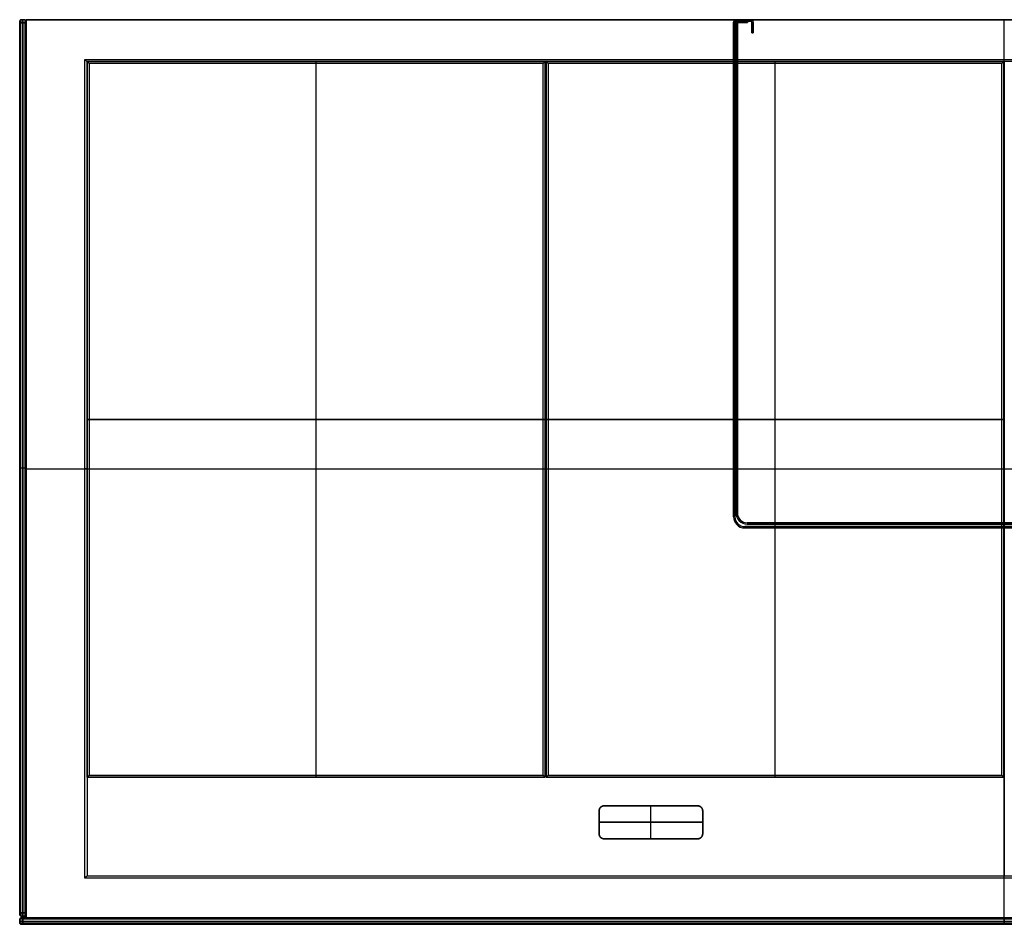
# Model space of a CAD drawing. Header units: millimetres. Extents: x -599 to 599, y -277 to 273.
# Tile 1 of 2: x -599 to 0, y -277 to 273. Entities that reach past the tile are written whole.
import ezdxf

# ---------------------------------------------------------------- set-up
doc = ezdxf.new("R2010")
doc.units = ezdxf.units.MM
doc.header["$MEASUREMENT"] = 0
doc.layers.add('Default', color=178, linetype='Continuous', true_color=0x000000)

msp = doc.modelspace()

# ---------------------------------------------------------------- linework, layer by layer
at = {"layer": 'Default', "color": 250, "true_color": 0x373737}
for p, q in [((-599, 272.25, 2), (-598.25, 273, 2)), ((-599, 272.25, 27.5), (-598.25, 273, 27.5)), ((-599, 272.21, 1.68), (-598.25, 272.93, 1.48)), ((-599, -271.25, 27.5), (-599, 272.25, 27.5)), ((-599, 271.32, 54.21), (-598.25, 271.52, 54.93)), ((-599, 271, 54.25), (-598.25, 271, 55)), ((-598.63, 272.62, 53), (-598.63, 272.62, 2)), ((-598.63, 271, 0.38), (-598.63, -270, 0.38)), ((-598.63, 271, 54.62), (-598.63, -270, 54.62)), ((-595.75, 273, 53), (-598.25, 273, 53)), ((-595.75, 273, 27.5), (-598.25, 273, 27.5)), ((-598.25, 271, 55), (-595.75, 271, 55)), ((-595.75, 271), (-598.25, 271)), ((-597, 273, 2), (-597, 273, 53)), ((-597, -270, 55), (-597, 271, 55)), ((-597, 271), (-597, -270)), ((-595, 272.25, 27.5), (-595.75, 273, 27.5)), ((-595, 272.21, 1.68), (-595.75, 272.93, 1.48)), ((-595, 271.32, 54.21), (-595.75, 271.52, 54.93)), ((-595.38, 272.62, 2), (-595.38, 272.62, 53)), ((-595.38, 271, 54.62), (-595.38, -270, 54.62)), ((-595.38, 271, 0.38), (-595.38, -270, 0.38)), ((-595, 272.25, 27.5), (-595, -271.25, 27.5)), ((-599, 0.5, 0.75), (-599, 0.5, 54.25)), ((-599, 0.5, 0.75), (-598.25, 0.5)), ((-599, 0.5, 54.25), (-598.25, 0.5, 55)), ((-598.25, 0.5, 55), (-595.75, 0.5, 55)), ((-598.25, 0.5), (-595.75, 0.5)), ((-595, 0.5, 54.25), (-595.75, 0.5, 55)), ((-595, 0.5, 0.75), (-595.75, 0.5)), ((-595, 0.5, 0.75), (-595, 0.5, 54.25)), ((-599, -270, 0.75), (-598.25, -270)), ((-599, -270.32, 0.79), (-598.25, -270.52, 0.07)), ((-599, -271.21, 53.32), (-598.25, -271.93, 53.52)), ((-599, -271.25, 27.5), (-598.25, -272, 27.5)), ((-599, -273.75, 2), (-598.25, -273, 2)), ((-599, -273.75, 27.5), (-598.25, -273, 27.5)), ((-599, -276.25, 2), (-599, -273.75, 2)), ((-599, -276.25, 27.5), (-599, -273.75, 27.5)), ((-599, -275, 2), (-599, -275, 53)), ((-598.21, -273, 53.32), (-598.93, -273.75, 53.52)), ((-598.63, -271.62, 53), (-598.63, -271.62, 2)), ((-598.63, -273.38, 53), (-598.63, -273.38, 2)), ((-598.25, -272, 53), (-595.75, -272, 53)), ((-595.75, -272, 27.5), (-598.25, -272, 27.5)), ((-598.25, -273, 27.5), (598.25, -273, 27.5)), ((-597.32, -273, 0.79), (-597.52, -273.75, 0.07)), ((-597, -272, 2), (-597, -272, 53)), ((-597, -273.38, 0.37), (597, -273.38, 0.37)), ((-597, -273.38, 54.62), (597, -273.38, 54.62)), ((-597, -275, 55), (597, -275, 55)), ((-597, -275), (597, -275)), ((-595, -270.32, 0.79), (-595.75, -270.52, 0.07)), ((-595, -271.21, 53.32), (-595.75, -271.93, 53.52)), ((-595, -271.25, 27.5), (-595.75, -272, 27.5)), ((-595.38, -271.62, 2), (-595.38, -271.62, 53)), ((0, -276.25, 55), (0, -273.75, 55)), ((0, -273.75), (0, -276.25)), ((-599, -276.25, 27.5), (-598.25, -277, 27.5)), ((-598.21, -277, 1.68), (-598.93, -276.25, 1.48)), ((-598.63, -276.63, 2), (-598.63, -276.63, 53)), ((-598.25, -277, 27.5), (598.25, -277, 27.5)), ((-597.32, -277, 54.21), (-597.52, -276.25, 54.93)), ((-597, -276.63, 54.62), (597, -276.63, 54.62)), ((-597, -276.63, 0.38), (597, -276.63, 0.38)), ((0, -277, 0.75), (0, -277, 54.25))]:
    msp.add_line(p, q, dxfattribs=at)
at = {"layer": 'Default', "color": 9, "true_color": 0xbbbbbb}
for p, q in [((-595, -273, 27.5), (-595, 273, 27.5)), ((-595, 273, 27.5), (595, 273, 27.5)), ((-164.75, 271.6, 55), (-164.75, 271.6, 412)), ((-164.75, 271.6, 233.5), (-164.75, -29.2, 233.5)), ((-163.95, 271.6, 233.5), (-163.95, -29.2, 233.5)), ((-163.35, 273, 233.5), (-154.15, 273, 233.5)), ((-163.35, 272.2, 412), (-163.35, 272.2, 55)), ((-154.15, 272.2, 233.5), (-163.35, 272.2, 233.5)), ((-163.2, 270.8, 400), (-163.2, 270.8, 791.54)), ((-163.2, -26.9, 595.77), (-163.2, 270.8, 595.77)), ((-162.4, 270.8, 400), (-162.4, 270.8, 791.54)), ((-162.4, -26.9, 595.77), (-162.4, 270.8, 595.77)), ((-161.8, 272.2, 791.54), (-161.8, 272.2, 412)), ((-158.2, 272.2, 601.77), (-161.8, 272.2, 601.77)), ((-158.2, 271.4, 595.77), (-161.8, 271.4, 595.77)), ((-160, 272.2, 412), (-160, 272.2, 791.54)), ((-160, 271.4, 400), (-160, 271.4, 791.54)), ((-158.75, 273, 55), (-158.75, 273, 412)), ((-158.75, 272.2, 55), (-158.75, 272.2, 400)), ((-156.2, 272.2, 601.77), (-158.2, 272.2, 601.77)), ((-156.2, 271.4, 595.77), (-158.2, 271.4, 595.77)), ((-157.2, 272.2, 412), (-157.2, 272.2, 791.54)), ((-157.2, 271.4, 400), (-157.2, 271.4, 791.54)), ((-156.2, 271.4, 595.77), (-156.2, 272.2, 595.77)), ((-156.2, 271.8, 400), (-156.2, 271.8, 791.54)), ((-154.15, 273, 55), (-154.15, 273, 412)), ((-153.55, 271.6, 412), (-153.55, 271.6, 55)), ((-153.55, 265, 233.5), (-153.55, 271.6, 233.5)), ((-152.75, 271.6, 233.5), (-152.75, 265, 233.5)), ((0, -273, 55), (0, 273, 55)), ((0, 273), (0, 273, 55)), ((0, 248.9), (0, 273)), ((-153.55, 268.3, 55), (-153.55, 268.3, 412)), ((-152.75, 265, 233.5), (-153.55, 265, 233.5)), ((-153.15, 265, 55), (-153.15, 265, 412)), ((-152.75, 268.3, 55), (-152.75, 268.3, 412)), ((-558, -187.52, 7.1), (-558, 247.5, 7.1)), ((-558, 247.5, 7.1), (-279.25, 247.5, 7.1)), ((-558, 247.5, 6.2), (-558, -247.5, 6.2)), ((558, 247.5, 6.2), (-558, 247.5, 6.2)), ((-418.63, -186.32, 2), (-418.63, 246.3, 2)), ((-418.63, 247.5, 11), (-418.63, 247.5, 3.2)), ((-418.63, -187.52, 11), (-418.63, 247.5, 11)), ((-279.25, 247.5, 7.1), (-279.25, -187.52, 7.1)), ((-278.75, 247.5, 7.1), (-0.25, 247.5, 7.1)), ((-278.75, 247.5, 7.1), (-278.75, -187.52, 7.1)), ((-139.5, 247.5, 11), (-139.5, 247.5, 3.2)), ((-139.5, -187.52, 11), (-139.5, 247.5, 11)), ((-139.5, -186.32, 2), (-139.5, 246.3, 2)), ((-0.25, -187.52, 7.1), (-0.25, 247.5, 7.1)), ((0, 247.5, 11), (0, -247.5, 11)), ((0, 247.5, 1.4), (0, 247.5, 11)), ((-164.75, 121.2, 55), (-164.75, 121.2, 412)), ((-163.95, 121.2, 55), (-163.95, 121.2, 412)), ((-163.2, 121.95, 400), (-163.2, 121.95, 791.54)), ((-162.4, 121.95, 400), (-162.4, 121.95, 791.54)), ((-164.75, 118.5, 55), (-163.95, 118.5, 55)), ((-164.75, 118.5, 412), (-163.95, 118.5, 412)), ((-163.2, 119.25, 400), (-162.4, 119.25, 400)), ((-163.2, 119.25, 791.54), (-162.4, 119.25, 791.54)), ((-558, 29.99, 11), (-558, 29.99, 3.2)), ((-558, 29.99, 11), (-279.25, 29.99, 11)), ((-280.45, 29.99, 2), (-556.8, 29.99, 2)), ((-279.25, 29.99, 11), (-279.25, 29.99, 3.2)), ((-278.75, 29.99, 11), (-278.75, 29.99, 3.2)), ((-278.75, 29.99, 11), (-0.25, 29.99, 11)), ((-1.45, 29.99, 2), (-277.55, 29.99, 2)), ((-0.25, 29.99, 11), (-0.25, 29.99, 3.2)), ((-595, 0, 55), (595, 0, 55)), ((-595, 0), (-595, 0, 55)), ((-595, 0), (-559.4, 0)), ((-558, 0, 11), (558, 0, 11)), ((-558, 0, 1.4), (-558, 0, 11)), ((-163.95, -29.2, 412), (-163.95, -29.2, 55)), ((-157.95, -35.2, 233.5), (157.95, -35.2, 233.5)), ((156.4, -32.9, 595.77), (-156.4, -32.9, 595.77)), ((-156.4, -33.7, 400), (-156.4, -33.7, 791.54)), ((156.4, -33.7, 595.77), (-156.4, -33.7, 595.77)), ((0, -32.9, 400), (0, -32.9, 791.54)), ((0, -33.7, 400), (0, -33.7, 791.54)), ((0, -36, 55), (0, -35.2, 55)), ((0, -35.2, 55), (0, -35.2, 412)), ((0, -36, 412), (0, -35.2, 412)), ((-157.95, -36, 55), (-157.95, -36, 412)), ((-157.95, -36, 233.5), (157.95, -36, 233.5)), ((0, -36, 55), (0, -36, 412)), ((-279.25, -187.52, 7.1), (-558, -187.52, 7.1)), ((-418.63, -187.52, 11), (-418.63, -187.52, 3.2)), ((-0.25, -187.52, 7.1), (-278.75, -187.52, 7.1)), ((-139.5, -187.52, 11), (-139.5, -187.52, 3.2)), ((-558, -247.5, 6.2), (558, -247.5, 6.2)), ((0, -247.5, 1.4), (0, -247.5, 11)), ((0, -273), (0, -248.9)), ((595, -273, 27.5), (-595, -273, 27.5)), ((0, -273), (0, -273, 55))]:
    msp.add_line(p, q, dxfattribs=at)
at = {"layer": 'Default', "color": 7, "true_color": 0xffffff}
for p, q in [((-246.5, -222, 10.7), (-246.5, -208, 10.7)), ((-243.5, -205, 10.7), (-186.5, -205, 10.7)), ((-215, -225, 11), (-215, -205, 11)), ((-215, -205, 11), (-215, -205, 10.4)), ((-215, -225, 10.4), (-215, -205, 10.4)), ((-183.5, -208, 10.7), (-183.5, -222, 10.7)), ((-246.5, -215, 11), (-183.5, -215, 11)), ((-246.5, -215, 11), (-246.5, -215, 10.4)), ((-183.5, -215, 10.4), (-246.5, -215, 10.4)), ((-183.5, -215, 11), (-183.5, -215, 10.4)), ((-186.5, -225, 10.7), (-243.5, -225, 10.7)), ((-215, -225, 11), (-215, -225, 10.4))]:
    msp.add_line(p, q, dxfattribs=at)
at = {"layer": 'Default', "color": 250, "true_color": 0x373737, "extrusion": (1, -2.72848e-13, 2.72848e-13)}
msp.add_arc((271, 2, -599), 1.25, 270, 360, dxfattribs=at)
at = {"layer": 'Default', "color": 250, "true_color": 0x373737, "extrusion": (1, -2.72848e-13, -2.72848e-13)}
msp.add_arc((271, 53, -599), 1.25, 0, 90, dxfattribs=at)
at = {"layer": 'Default', "color": 250, "true_color": 0x373737, "extrusion": (1, -3.41061e-13, 3.41061e-13)}
msp.add_arc((271, 2, -598.25), 2, 270, 360, dxfattribs=at)
at = {"layer": 'Default', "color": 250, "true_color": 0x373737, "extrusion": (1, -3.41061e-13, -3.41061e-13)}
msp.add_arc((271, 53, -598.25), 2, 0, 90, dxfattribs=at)
at = {"layer": 'Default', "color": 250, "true_color": 0x373737, "extrusion": (1, 0, 0)}
for centre, start, end in [((271, 53, -597), 0, 90), ((271, 2, -597), 270, 0), ((-270, 53, -597), 90, 180), ((-270, 2, -597), 180, 270)]:
    msp.add_arc(centre, 2, start, end, dxfattribs=at)
at = {"layer": 'Default', "color": 250, "true_color": 0x373737, "extrusion": (1, -1.13687e-13, -1.13687e-13)}
msp.add_arc((271, 53, -595.75), 2, 360, 90, dxfattribs=at)
at = {"layer": 'Default', "color": 250, "true_color": 0x373737, "extrusion": (1, -1.13687e-13, 1.13687e-13)}
for centre, start, end in [((271, 2, -595.75), 270, 0), ((-270, 53, -598.25), 90, 180)]:
    msp.add_arc(centre, 2, start, end, dxfattribs=at)
at = {"layer": 'Default', "color": 250, "true_color": 0x373737, "extrusion": (1, 3.63798e-13, 3.63798e-13)}
msp.add_arc((271, 53, -595), 1.25, 0, 90, dxfattribs=at)
at = {"layer": 'Default', "color": 250, "true_color": 0x373737, "extrusion": (1, 3.63798e-13, -3.63798e-13)}
msp.add_arc((271, 2, -595), 1.25, 270, 360, dxfattribs=at)
at = {"layer": 'Default', "color": 9, "true_color": 0xbbbbbb}
for centre, radius, start, end in [((-163.35, 271.6, 55), 1.4, 90, 180), ((-163.35, 271.6, 412), 1.4, 90, 180), ((-163.35, 271.6, 233.5), 1.4, 90, 180), ((-163.35, 271.6, 412), 0.6, 90.00034, 179.99966), ((-163.35, 271.6, 55), 0.6, 90.00034, 179.99966), ((-163.35, 271.6, 233.5), 0.6, 90.00034, 179.99966), ((-161.8, 270.8, 400), 1.4, 90, 180), ((-161.8, 270.8, 791.54), 1.4, 90, 180), ((-161.8, 270.8, 595.77), 1.4, 90, 180), ((-161.8, 270.8, 791.54), 0.6, 90, 180), ((-161.8, 270.8, 400), 0.6, 90, 180), ((-161.8, 270.8, 595.77), 0.6, 90, 180), ((-154.15, 271.6, 55), 1.4, 0, 90), ((-154.15, 271.6, 412), 1.4, 0, 90), ((-154.15, 271.6, 233.5), 1.4, 0, 90), ((-154.15, 271.6, 412), 0.6, 0.00034, 89.99966), ((-154.15, 271.6, 55), 0.6, 0.00034, 89.99966), ((-154.15, 271.6, 233.5), 0.6, 0.00034, 89.99966), ((-157.95, -29.2, 55), 6.8, 180, 270), ((-157.95, -29.2, 412), 6.8, 180, 270), ((-157.95, -29.2, 233.5), 6.8, 180, 270), ((-157.95, -29.2, 412), 6, 180, 270), ((-157.95, -29.2, 55), 6, 180, 270), ((-157.95, -29.2, 233.5), 6, 180, 270), ((-156.4, -26.9, 400), 6.8, 180, 270), ((-156.4, -26.9, 791.54), 6.8, 180, 270), ((-156.4, -26.9, 595.77), 6.8, 180, 270), ((-156.4, -26.9, 791.54), 6, 180, 270), ((-156.4, -26.9, 400), 6, 180, 270), ((-156.4, -26.9, 595.77), 6, 180, 270)]:
    msp.add_arc(centre, radius, start, end, dxfattribs=at)
at = {"layer": 'Default', "color": 9, "true_color": 0xbbbbbb, "extrusion": (1, 0, 3.55271e-15)}
for centre, start, end in [((246.3, 3.2, -418.63), 270, 0), ((-186.32, 3.2, -418.63), 180, 270)]:
    msp.add_arc(centre, 1.2, start, end, dxfattribs=at)
at = {"layer": 'Default', "color": 9, "true_color": 0xbbbbbb, "extrusion": (1, 0, 0)}
for centre, radius, start, end in [((246.3, 3.2, -139.5), 1.2, 270, 0), ((248.9, 1.4), 1.4, 180, 270), ((-248.9, 1.4), 1.4, 270, 0)]:
    msp.add_arc(centre, radius, start, end, dxfattribs=at)
at = {"layer": 'Default', "color": 9, "true_color": 0xbbbbbb, "extrusion": (0, 1, 6.66134e-15)}
for centre, start, end in [((556.8, 3.2, 29.99), 270, 0), ((280.45, 3.2, 29.99), 180, 270)]:
    msp.add_arc(centre, 1.2, start, end, dxfattribs=at)
at = {"layer": 'Default', "color": 9, "true_color": 0xbbbbbb, "extrusion": (0, 1, 0)}
for centre, radius, start, end in [((277.55, 3.2, 29.99), 1.2, 270, 0), ((1.45, 3.2, 29.99), 1.2, 180, 270), ((559.4, 1.4), 1.4, 180, 270)]:
    msp.add_arc(centre, radius, start, end, dxfattribs=at)
at = {"layer": 'Default', "color": 9, "true_color": 0xbbbbbb, "extrusion": (1, 0, 5.77316e-15)}
msp.add_arc((-186.32, 3.2, -139.5), 1.2, 180, 270, dxfattribs=at)
at = {"layer": 'Default', "color": 250, "true_color": 0x373737, "extrusion": (1, 1.81899e-13, 3.63798e-13)}
msp.add_arc((-270, 2, -599), 1.25, 180, 270, dxfattribs=at)
at = {"layer": 'Default', "color": 250, "true_color": 0x373737, "extrusion": (1, 2.72848e-13, -2.72848e-13)}
msp.add_arc((-270, 53, -599), 1.25, 90, 180, dxfattribs=at)
at = {"layer": 'Default', "color": 250, "true_color": 0x373737, "extrusion": (1.13687e-13, 1, -1.13687e-13)}
msp.add_arc((597, 53, -273.75), 2, 360, 90, dxfattribs=at)
at = {"layer": 'Default', "color": 250, "true_color": 0x373737, "extrusion": (-3.12639e-13, 1, -3.41061e-13)}
msp.add_arc((597, 2, -273.75), 2, 270, 360, dxfattribs=at)
at = {"layer": 'Default', "color": 250, "true_color": 0x373737, "extrusion": (0, 1, 0)}
for centre, start, end in [((597, 53, -275), 0, 90), ((597, 2, -275), 270, 0)]:
    msp.add_arc(centre, 2, start, end, dxfattribs=at)
at = {"layer": 'Default', "color": 250, "true_color": 0x373737, "extrusion": (1, 3.41061e-13, 3.41061e-13)}
msp.add_arc((-270, 2, -598.25), 2, 180, 270, dxfattribs=at)
at = {"layer": 'Default', "color": 250, "true_color": 0x373737, "extrusion": (-3.63798e-13, 1, 2.72848e-13)}
msp.add_arc((597, 53, -273), 1.25, 0, 90, dxfattribs=at)
at = {"layer": 'Default', "color": 250, "true_color": 0x373737, "extrusion": (2.95586e-12, 1, 2.95586e-12)}
msp.add_arc((597, 2, -273), 1.25, 270, 360, dxfattribs=at)
at = {"layer": 'Default', "color": 250, "true_color": 0x373737, "extrusion": (1, 1.13687e-13, -1.13687e-13)}
msp.add_arc((-270, 53, -595.75), 2, 90, 180, dxfattribs=at)
at = {"layer": 'Default', "color": 250, "true_color": 0x373737, "extrusion": (1, 1.13687e-13, 1.13687e-13)}
msp.add_arc((-270, 2, -595.75), 2, 180, 270, dxfattribs=at)
at = {"layer": 'Default', "color": 250, "true_color": 0x373737, "extrusion": (1, -3.63798e-13, -3.63798e-13)}
msp.add_arc((-270, 2, -595), 1.25, 180, 270, dxfattribs=at)
at = {"layer": 'Default', "color": 250, "true_color": 0x373737, "extrusion": (1, -3.63798e-13, 3.63798e-13)}
msp.add_arc((-270, 53, -595), 1.25, 90, 180, dxfattribs=at)
at = {"layer": 'Default', "color": 250, "true_color": 0x373737, "extrusion": (-1.13687e-13, 1, -1.13687e-13)}
msp.add_arc((597, 2, -276.25), 2, 270, 0, dxfattribs=at)
at = {"layer": 'Default', "color": 250, "true_color": 0x373737, "extrusion": (-1.13687e-13, 1, 1.13687e-13)}
msp.add_arc((597, 53, -276.25), 2, 360, 90, dxfattribs=at)
at = {"layer": 'Default', "color": 250, "true_color": 0x373737, "extrusion": (2.72848e-13, 1, 2.72848e-13)}
msp.add_arc((597, 2, -277), 1.25, 270, 360, dxfattribs=at)
msp.add_arc((597, 2, -277), 1.25, 270, 360, dxfattribs=at)
at = {"layer": 'Default', "color": 250, "true_color": 0x373737, "extrusion": (3.63798e-12, 1, -3.63798e-12)}
msp.add_arc((597, 53, -277), 1.25, 360, 90, dxfattribs=at)
msp.add_arc((597, 53, -277), 1.25, 360, 90, dxfattribs=at)
at = {"layer": 'Default', "color": 250, "true_color": 0x373737}
for points in [[(-598.25, 273, 53), (-598.63, 272.62, 53), (-599, 272.25, 53)], [(-599, 272.25, 2), (-599, 272.25, 27.5), (-599, 272.25, 53)], [(-599, 271, 54.25), (-599, 0.5, 54.25), (-599, -270, 54.25)], [(-599, -270, 0.75), (-599, 0.5, 0.75), (-599, 271, 0.75)], [(-598.25, 271), (-598.63, 271, 0.38), (-599, 271, 0.75)], [(-598.25, 273, 2), (-598.25, 273, 27.5), (-598.25, 273, 53)], [(-595.75, 273, 2), (-597, 273, 2), (-598.25, 273, 2)], [(-598.25, -270), (-598.25, 0.5), (-598.25, 271)], [(-598.25, -270, 55), (-598.25, 0.5, 55), (-598.25, 271, 55)], [(-595.75, 273, 53), (-595.75, 273, 27.5), (-595.75, 273, 2)], [(-595, 272.25, 53), (-595.38, 272.62, 53), (-595.75, 273, 53)], [(-595.75, 273, 2), (-595.38, 272.62, 2), (-595, 272.25, 2)], [(-595.75, 271, 55), (-595.75, 0.5, 55), (-595.75, -270, 55)], [(-595.75, -270), (-595.75, 0.5), (-595.75, 271)], [(-595.75, 271, 55), (-595.38, 271, 54.62), (-595, 271, 54.25)], [(-595.75, 271), (-595.38, 271, 0.38), (-595, 271, 0.75)], [(-595, 272.25, 2), (-595, 272.25, 27.5), (-595, 272.25, 53)], [(-595, -270, 0.75), (-595, 0.5, 0.75), (-595, 271, 0.75)], [(-595, 271, 54.25), (-595, 0.5, 54.25), (-595, -270, 54.25)], [(-599, -270, 54.25), (-598.63, -270, 54.62), (-598.25, -270, 55)], [(-599, -271.25, 53), (-599, -271.25, 27.5), (-599, -271.25, 2)], [(-598.25, -272, 53), (-598.63, -271.62, 53), (-599, -271.25, 53)], [(-599, -271.25, 2), (-598.63, -271.62, 2), (-598.25, -272, 2)], [(-598.25, -273, 53), (-598.63, -273.38, 53), (-599, -273.75, 53)], [(-599, -273.75, 53), (-599, -275, 53), (-599, -276.25, 53)], [(-599, -273.75, 53), (-599, -273.75, 27.5), (-599, -273.75, 2)], [(-595.75, -270, 55), (-597, -270, 55), (-598.25, -270, 55)], [(-598.25, -270), (-597, -270), (-595.75, -270)], [(-598.25, -272, 2), (-598.25, -272, 27.5), (-598.25, -272, 53)], [(-595.75, -272, 2), (-597, -272, 2), (-598.25, -272, 2)], [(-598.25, -273, 53), (-598.25, -273, 27.5), (-598.25, -273, 2)], [(-597, -273, 54.25), (-597, -273.38, 54.62), (-597, -273.75, 55)], [(-597, -273, 0.75), (-597, -273.38, 0.38), (-597, -273.75)], [(-597, -273, 0.75), (0, -273, 0.75), (597, -273, 0.75)], [(597, -273, 54.25), (0, -273, 54.25), (-597, -273, 54.25)], [(-597, -276.25, 55), (-597, -275, 55), (-597, -273.75, 55)], [(-597, -273.75, 55), (0, -273.75, 55), (597, -273.75, 55)], [(-597, -273.75), (-597, -275), (-597, -276.25)], [(-597, -273.75), (0, -273.75), (597, -273.75)], [(-595, -270, 54.25), (-595.38, -270, 54.62), (-595.75, -270, 55)], [(-595, -270, 0.75), (-595.38, -270, 0.38), (-595.75, -270)], [(-595.75, -272, 2), (-595.38, -271.62, 2), (-595, -271.25, 2)], [(-595, -271.25, 53), (-595.38, -271.62, 53), (-595.75, -272, 53)], [(-595.75, -272, 53), (-595.75, -272, 27.5), (-595.75, -272, 2)], [(-595, -271.25, 53), (-595, -271.25, 27.5), (-595, -271.25, 2)], [(-599, -276.25, 53), (-599, -276.25, 27.5), (-599, -276.25, 2)], [(-598.25, -277, 2), (-598.63, -276.63, 2), (-599, -276.25, 2)], [(-599, -276.25, 53), (-598.63, -276.63, 53), (-598.25, -277, 53)], [(-598.25, -277, 2), (-598.25, -277, 27.5), (-598.25, -277, 53)], [(-598.25, -277, 2), (-598.25, -277, 27.5), (-598.25, -277, 53)], [(-597, -277, 0.75), (-597, -276.63, 0.38), (-597, -276.25)], [(-597, -276.25), (0, -276.25), (597, -276.25)], [(597, -276.25, 55), (0, -276.25, 55), (-597, -276.25, 55)], [(-597, -277, 54.25), (-597, -276.63, 54.63), (-597, -276.25, 55)], [(597, -277, 0.75), (0, -277, 0.75), (-597, -277, 0.75)], [(-597, -277, 54.25), (0, -277, 54.25), (597, -277, 54.25)], [(597, -277, 0.75), (0, -277, 0.75), (-597, -277, 0.75)], [(-597, -277, 54.25), (0, -277, 54.25), (597, -277, 54.25)]]:
    msp.add_open_spline(points, degree=2, dxfattribs=at)
at = {"layer": 'Default', "color": 9, "true_color": 0xbbbbbb}
for points in [[(595, 273, 55), (0, 273, 55), (-595, 273, 55)], [(-595, 273, 55), (-595, 0, 55), (-595, -273, 55)], [(-595, 273), (-595, 273, 27.5), (-595, 273, 55)], [(-595, -273), (-595, 0), (-595, 273)], [(-595, 273), (0, 273), (595, 273)], [(-164.75, 271.6, 55), (-164.75, 121.2, 55), (-164.75, -29.2, 55)], [(-164.75, -29.2, 412), (-164.75, 121.2, 412), (-164.75, 271.6, 412)], [(-163.95, -29.2, 55), (-163.95, 121.2, 55), (-163.95, 271.6, 55)], [(-163.95, -29.2, 412), (-163.95, 121.2, 412), (-163.95, 271.6, 412)], [(-163.95, 271.6, 412), (-163.95, 271.6, 233.5), (-163.95, 271.6, 55)], [(-154.15, 273, 55), (-158.75, 273, 55), (-163.35, 273, 55)], [(-154.15, 273, 412), (-158.75, 273, 412), (-163.35, 273, 412)], [(-163.35, 273, 412), (-163.35, 273, 233.5), (-163.35, 273, 55)], [(-163.35, 272.2, 55), (-158.75, 272.2, 55), (-154.15, 272.2, 55)], [(-163.35, 272.2, 412), (-162.57, 272.2, 412), (-161.8, 272.2, 412)], [(-163.2, -26.9, 400), (-163.2, 121.95, 400), (-163.2, 270.8, 400)], [(-163.2, 270.8, 791.54), (-163.2, 121.95, 791.54), (-163.2, -26.9, 791.54)], [(-162.4, 270.8, 400), (-162.4, 121.95, 400), (-162.4, -26.9, 400)], [(-162.4, -26.9, 791.54), (-162.4, 121.95, 791.54), (-162.4, 270.8, 791.54)], [(-161.8, 272.2, 400), (-159, 272.2, 400), (-156.2, 272.2, 400)], [(-161.8, 272.2, 412), (-161.8, 272.2, 406), (-161.8, 272.2, 400)], [(-161.8, 272.2, 412), (-160, 272.2, 412), (-158.2, 272.2, 412)], [(-161.8, 272.2, 791.54), (-160, 272.2, 791.54), (-158.2, 272.2, 791.54)], [(-158.2, 271.4, 400), (-160, 271.4, 400), (-161.8, 271.4, 400)], [(-161.8, 271.4, 791.54), (-160, 271.4, 791.54), (-158.2, 271.4, 791.54)], [(-161.8, 271.4, 400), (-161.8, 271.4, 595.77), (-161.8, 271.4, 791.54)], [(-158.2, 272.2, 412), (-157.2, 272.2, 412), (-156.2, 272.2, 412)], [(-158.2, 272.2, 791.54), (-158.2, 272.2, 601.77), (-158.2, 272.2, 412)], [(-156.2, 272.2, 791.54), (-157.2, 272.2, 791.54), (-158.2, 272.2, 791.54)], [(-156.2, 271.4, 400), (-157.2, 271.4, 400), (-158.2, 271.4, 400)], [(-158.2, 271.4, 791.54), (-157.2, 271.4, 791.54), (-156.2, 271.4, 791.54)], [(-158.2, 271.4, 400), (-158.2, 271.4, 595.77), (-158.2, 271.4, 791.54)], [(-156.2, 272.2, 400), (-156.2, 272.2, 406), (-156.2, 272.2, 412)], [(-156.2, 272.2, 412), (-155.17, 272.2, 412), (-154.15, 272.2, 412)], [(-156.2, 272.2, 400), (-156.2, 271.8, 400), (-156.2, 271.4, 400)], [(-156.2, 271.4, 791.54), (-156.2, 271.8, 791.54), (-156.2, 272.2, 791.54)], [(-156.2, 272.2, 412), (-156.2, 272.2, 601.77), (-156.2, 272.2, 791.54)], [(-156.2, 271.4, 791.54), (-156.2, 271.4, 595.77), (-156.2, 271.4, 400)], [(-154.15, 272.2, 412), (-154.15, 272.2, 233.5), (-154.15, 272.2, 55)], [(-153.55, 271.6, 55), (-153.55, 268.3, 55), (-153.55, 265, 55)], [(-153.55, 271.6, 412), (-153.55, 268.3, 412), (-153.55, 265, 412)], [(-152.75, 265, 55), (-152.75, 268.3, 55), (-152.75, 271.6, 55)], [(-152.75, 265, 412), (-152.75, 268.3, 412), (-152.75, 271.6, 412)], [(-152.75, 271.6, 412), (-152.75, 271.6, 233.5), (-152.75, 271.6, 55)], [(-153.55, 265, 55), (-153.15, 265, 55), (-152.75, 265, 55)], [(-153.55, 265, 412), (-153.55, 265, 233.5), (-153.55, 265, 55)], [(-153.55, 265, 412), (-153.15, 265, 412), (-152.75, 265, 412)], [(-152.75, 265, 55), (-152.75, 265, 233.5), (-152.75, 265, 412)], [(-559.4, 248.9), (0, 248.9), (559.4, 248.9)], [(-559.4, -248.9), (-559.4, 0), (-559.4, 248.9)], [(-279.25, 247.5, 3.2), (-418.63, 247.5, 3.2), (-558, 247.5, 3.2)], [(-558, 247.5, 3.2), (-558, 29.99, 3.2), (-558, -187.52, 3.2)], [(-558, 247.5, 11), (-558, 29.99, 11), (-558, -187.52, 11)], [(-558, 247.5, 3.2), (-558, 247.5, 7.1), (-558, 247.5, 11)], [(-279.25, 247.5, 11), (-418.63, 247.5, 11), (-558, 247.5, 11)], [(-558, 247.5, 11), (-558, 0, 11), (-558, -247.5, 11)], [(558, 247.5, 11), (0, 247.5, 11), (-558, 247.5, 11)], [(-558, 247.5, 1.4), (-558, 0, 1.4), (-558, -247.5, 1.4)], [(-558, 247.5, 11), (-558, 247.5, 6.2), (-558, 247.5, 1.4)], [(558, 247.5, 1.4), (0, 247.5, 1.4), (-558, 247.5, 1.4)], [(-280.45, 246.3, 2), (-418.63, 246.3, 2), (-556.8, 246.3, 2)], [(-556.8, 246.3, 2), (-556.8, 29.99, 2), (-556.8, -186.32, 2)], [(-556.8, 246.3, 2), (-556.8, 29.99, 2), (-556.8, -186.32, 2)], [(-280.45, 246.3, 2), (-418.63, 246.3, 2), (-556.8, 246.3, 2)], [(-280.45, -186.32, 2), (-280.45, 29.99, 2), (-280.45, 246.3, 2)], [(-280.45, -186.32, 2), (-280.45, 29.99, 2), (-280.45, 246.3, 2)], [(-279.25, -187.52, 3.2), (-279.25, 29.99, 3.2), (-279.25, 247.5, 3.2)], [(-279.25, -187.52, 11), (-279.25, 29.99, 11), (-279.25, 247.5, 11)], [(-279.25, 247.5, 11), (-279.25, 247.5, 7.1), (-279.25, 247.5, 3.2)], [(-278.75, -187.52, 3.2), (-278.75, 29.99, 3.2), (-278.75, 247.5, 3.2)], [(-0.25, 247.5, 3.2), (-139.5, 247.5, 3.2), (-278.75, 247.5, 3.2)], [(-0.25, 247.5, 11), (-139.5, 247.5, 11), (-278.75, 247.5, 11)], [(-278.75, 247.5, 3.2), (-278.75, 247.5, 7.1), (-278.75, 247.5, 11)], [(-0.25, 247.5, 3.2), (-139.5, 247.5, 3.2), (-278.75, 247.5, 3.2)], [(-278.75, 247.5, 11), (-278.75, 29.99, 11), (-278.75, -187.52, 11)], [(-278.75, -187.52, 3.2), (-278.75, 29.99, 3.2), (-278.75, 247.5, 3.2)], [(-278.75, 247.5, 3.2), (-278.75, 247.5, 7.1), (-278.75, 247.5, 11)], [(-278.75, 247.5, 11), (-278.75, 29.99, 11), (-278.75, -187.52, 11)], [(-0.25, 247.5, 11), (-139.5, 247.5, 11), (-278.75, 247.5, 11)], [(-277.55, 246.3, 2), (-277.55, 29.99, 2), (-277.55, -186.32, 2)], [(-1.45, 246.3, 2), (-139.5, 246.3, 2), (-277.55, 246.3, 2)], [(-277.55, 246.3, 2), (-277.55, 29.99, 2), (-277.55, -186.32, 2)], [(-1.45, 246.3, 2), (-139.5, 246.3, 2), (-277.55, 246.3, 2)], [(-1.45, -186.32, 2), (-1.45, 29.99, 2), (-1.45, 246.3, 2)], [(-1.45, -186.32, 2), (-1.45, 29.99, 2), (-1.45, 246.3, 2)], [(-0.25, 247.5, 3.2), (-0.25, 29.99, 3.2), (-0.25, -187.52, 3.2)], [(-0.25, 247.5, 11), (-0.25, 247.5, 7.1), (-0.25, 247.5, 3.2)], [(-0.25, -187.52, 11), (-0.25, 29.99, 11), (-0.25, 247.5, 11)], [(-0.25, 247.5, 3.2), (-0.25, 29.99, 3.2), (-0.25, -187.52, 3.2)], [(-0.25, 247.5, 11), (-0.25, 247.5, 7.1), (-0.25, 247.5, 3.2)], [(-0.25, -187.52, 11), (-0.25, 29.99, 11), (-0.25, 247.5, 11)], [(-164.75, -29.2, 55), (-164.75, -29.2, 233.5), (-164.75, -29.2, 412)], [(-163.2, -26.9, 791.54), (-163.2, -26.9, 595.77), (-163.2, -26.9, 400)], [(-162.4, -26.9, 791.54), (-162.4, -26.9, 595.77), (-162.4, -26.9, 400)], [(157.95, -35.2, 55), (0, -35.2, 55), (-157.95, -35.2, 55)], [(157.95, -35.2, 412), (0, -35.2, 412), (-157.95, -35.2, 412)], [(-157.95, -35.2, 412), (-157.95, -35.2, 233.5), (-157.95, -35.2, 55)], [(-156.4, -32.9, 400), (0, -32.9, 400), (156.4, -32.9, 400)], [(156.4, -32.9, 791.54), (0, -32.9, 791.54), (-156.4, -32.9, 791.54)], [(-156.4, -32.9, 400), (-156.4, -32.9, 595.77), (-156.4, -32.9, 791.54)], [(156.4, -33.7, 400), (0, -33.7, 400), (-156.4, -33.7, 400)], [(-156.4, -33.7, 791.54), (0, -33.7, 791.54), (156.4, -33.7, 791.54)], [(-157.95, -36, 55), (0, -36, 55), (157.95, -36, 55)], [(157.95, -36, 412), (0, -36, 412), (-157.95, -36, 412)], [(-558, -187.52, 3.2), (-418.63, -187.52, 3.2), (-279.25, -187.52, 3.2)], [(-558, -187.52, 11), (-418.63, -187.52, 11), (-279.25, -187.52, 11)], [(-558, -187.52, 3.2), (-558, -187.52, 7.1), (-558, -187.52, 11)], [(-556.8, -186.32, 2), (-418.63, -186.32, 2), (-280.45, -186.32, 2)], [(-556.8, -186.32, 2), (-418.63, -186.32, 2), (-280.45, -186.32, 2)], [(-279.25, -187.52, 3.2), (-279.25, -187.52, 7.1), (-279.25, -187.52, 11)], [(-278.75, -187.52, 3.2), (-139.5, -187.52, 3.2), (-0.25, -187.52, 3.2)], [(-278.75, -187.52, 11), (-139.5, -187.52, 11), (-0.25, -187.52, 11)], [(-278.75, -187.52, 11), (-278.75, -187.52, 7.1), (-278.75, -187.52, 3.2)], [(-278.75, -187.52, 3.2), (-139.5, -187.52, 3.2), (-0.25, -187.52, 3.2)], [(-278.75, -187.52, 11), (-278.75, -187.52, 7.1), (-278.75, -187.52, 3.2)], [(-278.75, -187.52, 11), (-139.5, -187.52, 11), (-0.25, -187.52, 11)], [(-277.55, -186.32, 2), (-139.5, -186.32, 2), (-1.45, -186.32, 2)], [(-277.55, -186.32, 2), (-139.5, -186.32, 2), (-1.45, -186.32, 2)], [(-0.25, -187.52, 3.2), (-0.25, -187.52, 7.1), (-0.25, -187.52, 11)], [(-0.25, -187.52, 3.2), (-0.25, -187.52, 7.1), (-0.25, -187.52, 11)], [(559.4, -248.9), (0, -248.9), (-559.4, -248.9)], [(-558, -247.5, 11), (0, -247.5, 11), (558, -247.5, 11)], [(-558, -247.5, 1.4), (0, -247.5, 1.4), (558, -247.5, 1.4)], [(-558, -247.5, 11), (-558, -247.5, 6.2), (-558, -247.5, 1.4)], [(-595, -273, 55), (0, -273, 55), (595, -273, 55)], [(-595, -273), (-595, -273, 27.5), (-595, -273, 55)], [(595, -273), (0, -273), (-595, -273)]]:
    msp.add_open_spline(points, degree=2, dxfattribs=at)
for points, knots in [([(-558, 247.5, 1.4), (-558, 247.5, 1.14), (-558.07, 247.57, 0.91), (-558.28, 247.78, 0.53), (-558.41, 247.91, 0.39), (-558.81, 248.31, 0.08), (-559.1, 248.6), (-559.4, 248.9)], [-3.779244, -3.779244, -3.779244, -3.779244, -2.901649, -2.901649, -1.9865, -1.9865, 0, 0, 0, 0]), ([(-558, 247.5, 3.2), (-558, 247.5, 2.77), (-557.79, 247.29, 2.46), (-557.32, 246.82, 2.08), (-557.06, 246.56, 2), (-556.8, 246.3, 2)], [0, 0, 0, 0, 1.627849, 1.627849, 3.238993, 3.238993, 3.238993, 3.238993]), ([(-280.45, 246.3, 2), (-280.19, 246.56, 2), (-279.93, 246.82, 2.08), (-279.46, 247.29, 2.46), (-279.25, 247.5, 2.77), (-279.25, 247.5, 3.2)], [-3.238993, -3.238993, -3.238993, -3.238993, -1.627849, -1.627849, 0, 0, 0, 0]), ([(-277.55, 246.3, 2), (-277.81, 246.56, 2), (-278.07, 246.82, 2.08), (-278.42, 247.17, 2.36), (-278.53, 247.28, 2.48), (-278.69, 247.44, 2.8), (-278.75, 247.5, 2.99), (-278.75, 247.5, 3.2)], [0, 0, 0, 0, 1.674177, 1.674177, 2.467394, 2.467394, 3.23936, 3.23936, 3.23936, 3.23936]), ([(-277.55, 246.3, 2), (-277.81, 246.56, 2), (-278.07, 246.82, 2.08), (-278.42, 247.17, 2.36), (-278.53, 247.28, 2.48), (-278.69, 247.44, 2.8), (-278.75, 247.5, 2.99), (-278.75, 247.5, 3.2)], [0, 0, 0, 0, 1.674177, 1.674177, 2.467394, 2.467394, 3.23936, 3.23936, 3.23936, 3.23936]), ([(-0.25, 247.5, 3.2), (-0.25, 247.5, 2.99), (-0.31, 247.44, 2.8), (-0.47, 247.28, 2.48), (-0.58, 247.17, 2.36), (-0.93, 246.82, 2.08), (-1.19, 246.56, 2), (-1.45, 246.3, 2)], [-3.23936, -3.23936, -3.23936, -3.23936, -2.467395, -2.467395, -1.674178, -1.674178, 0, 0, 0, 0]), ([(-0.25, 247.5, 3.2), (-0.25, 247.5, 2.99), (-0.31, 247.44, 2.8), (-0.47, 247.28, 2.48), (-0.58, 247.17, 2.36), (-0.93, 246.82, 2.08), (-1.19, 246.56, 2), (-1.45, 246.3, 2)], [-3.23936, -3.23936, -3.23936, -3.23936, -2.467395, -2.467395, -1.674178, -1.674178, 0, 0, 0, 0]), ([(-558, -187.52, 3.2), (-558, -187.52, 2.77), (-557.79, -187.31, 2.46), (-557.32, -186.84, 2.08), (-557.06, -186.58, 2), (-556.8, -186.32, 2)], [0, 0, 0, 0, 1.627849, 1.627849, 3.238993, 3.238993, 3.238993, 3.238993]), ([(-280.45, -186.32, 2), (-280.19, -186.58, 2), (-279.93, -186.84, 2.08), (-279.46, -187.31, 2.46), (-279.25, -187.52, 2.77), (-279.25, -187.52, 3.2)], [-3.238993, -3.238993, -3.238993, -3.238993, -1.627848, -1.627848, 0, 0, 0, 0]), ([(-277.55, -186.32, 2), (-277.81, -186.58, 2), (-278.07, -186.84, 2.08), (-278.42, -187.18, 2.36), (-278.53, -187.3, 2.48), (-278.69, -187.46, 2.8), (-278.75, -187.52, 2.99), (-278.75, -187.52, 3.2)], [0, 0, 0, 0, 1.674177, 1.674177, 2.467394, 2.467394, 3.23936, 3.23936, 3.23936, 3.23936]), ([(-277.55, -186.32, 2), (-277.81, -186.58, 2), (-278.07, -186.84, 2.08), (-278.42, -187.18, 2.36), (-278.53, -187.3, 2.48), (-278.69, -187.46, 2.8), (-278.75, -187.52, 2.99), (-278.75, -187.52, 3.2)], [0, 0, 0, 0, 1.674177, 1.674177, 2.467394, 2.467394, 3.23936, 3.23936, 3.23936, 3.23936]), ([(-1.45, -186.32, 2), (-1.19, -186.58, 2), (-0.93, -186.84, 2.08), (-0.58, -187.18, 2.36), (-0.47, -187.3, 2.48), (-0.31, -187.46, 2.8), (-0.25, -187.52, 2.99), (-0.25, -187.52, 3.2)], [0, 0, 0, 0, 1.674178, 1.674178, 2.467395, 2.467395, 3.23936, 3.23936, 3.23936, 3.23936]), ([(-1.45, -186.32, 2), (-1.19, -186.58, 2), (-0.93, -186.84, 2.08), (-0.58, -187.18, 2.36), (-0.47, -187.3, 2.48), (-0.31, -187.46, 2.8), (-0.25, -187.52, 2.99), (-0.25, -187.52, 3.2)], [0, 0, 0, 0, 1.674178, 1.674178, 2.467395, 2.467395, 3.23936, 3.23936, 3.23936, 3.23936]), ([(-559.4, -248.9), (-559.1, -248.6), (-558.81, -248.31, 0.08), (-558.41, -247.91, 0.39), (-558.28, -247.78, 0.53), (-558.07, -247.57, 0.91), (-558, -247.5, 1.14), (-558, -247.5, 1.4)], [0, 0, 0, 0, 1.986499, 1.986499, 2.901647, 2.901647, 3.779244, 3.779244, 3.779244, 3.779244])]:
    msp.add_open_spline(points, degree=3, knots=knots, dxfattribs=at)
at = {"layer": 'Default', "color": 7, "true_color": 0xffffff}
for points, degree in [([(-243.5, -205, 11), (-244.44, -205, 11), (-245.39, -205.37, 11), (-246.13, -206.11, 11), (-246.5, -207.06, 11), (-246.5, -208, 11)], 5), ([(-243.5, -205, 10.4), (-244.44, -205, 10.4), (-245.39, -205.37, 10.4), (-246.13, -206.11, 10.4), (-246.5, -207.06, 10.4), (-246.5, -208, 10.4)], 5), ([(-246.5, -208, 10.7), (-246.5, -207.06, 10.7), (-246.13, -206.11, 10.7), (-245.39, -205.37, 10.7), (-244.44, -205, 10.7), (-243.5, -205, 10.7)], 5), ([(-246.5, -208, 11), (-246.5, -215, 11), (-246.5, -222, 11)], 2), ([(-246.5, -208, 10.4), (-246.5, -208, 10.7), (-246.5, -208, 11)], 2), ([(-246.5, -208, 10.4), (-246.5, -215, 10.4), (-246.5, -222, 10.4)], 2), ([(-245.62, -205.88, 11), (-245.62, -205.88, 10.7), (-245.62, -205.88, 10.4)], 2), ([(-186.5, -205, 11), (-215, -205, 11), (-243.5, -205, 11)], 2), ([(-243.5, -205, 10.4), (-243.5, -205, 10.7), (-243.5, -205, 11)], 2), ([(-186.5, -205, 10.4), (-215, -205, 10.4), (-243.5, -205, 10.4)], 2), ([(-183.5, -208, 11), (-183.5, -207.06, 11), (-183.87, -206.11, 11), (-184.61, -205.37, 11), (-185.56, -205, 11), (-186.5, -205, 11)], 5), ([(-186.5, -205, 10.4), (-186.5, -205, 10.7), (-186.5, -205, 11)], 2), ([(-183.5, -208, 10.4), (-183.5, -207.06, 10.4), (-183.87, -206.11, 10.4), (-184.61, -205.37, 10.4), (-185.56, -205, 10.4), (-186.5, -205, 10.4)], 5), ([(-186.5, -205, 10.7), (-185.56, -205, 10.7), (-184.61, -205.37, 10.7), (-183.87, -206.11, 10.7), (-183.5, -207.06, 10.7), (-183.5, -208, 10.7)], 5), ([(-184.38, -205.88, 11), (-184.38, -205.88, 10.7), (-184.38, -205.88, 10.4)], 2), ([(-183.5, -222, 11), (-183.5, -215, 11), (-183.5, -208, 11)], 2), ([(-183.5, -208, 11), (-183.5, -208, 10.7), (-183.5, -208, 10.4)], 2), ([(-183.5, -222, 10.4), (-183.5, -215, 10.4), (-183.5, -208, 10.4)], 2), ([(-246.5, -222, 10.4), (-246.5, -222, 10.7), (-246.5, -222, 11)], 2), ([(-246.5, -222, 11), (-246.5, -222.94, 11), (-246.13, -223.89, 11), (-245.39, -224.63, 11), (-244.44, -225, 11), (-243.5, -225, 11)], 5), ([(-246.5, -222, 10.4), (-246.5, -222.94, 10.4), (-246.13, -223.89, 10.4), (-245.39, -224.63, 10.4), (-244.44, -225, 10.4), (-243.5, -225, 10.4)], 5), ([(-243.5, -225, 10.7), (-244.44, -225, 10.7), (-245.39, -224.63, 10.7), (-246.13, -223.89, 10.7), (-246.5, -222.94, 10.7), (-246.5, -222, 10.7)], 5), ([(-245.62, -224.12, 11), (-245.62, -224.12, 10.7), (-245.62, -224.12, 10.4)], 2), ([(-243.5, -225, 11), (-215, -225, 11), (-186.5, -225, 11)], 2), ([(-243.5, -225, 10.4), (-243.5, -225, 10.7), (-243.5, -225, 11)], 2), ([(-243.5, -225, 10.4), (-215, -225, 10.4), (-186.5, -225, 10.4)], 2), ([(-186.5, -225, 11), (-185.56, -225, 11), (-184.61, -224.63, 11), (-183.87, -223.89, 11), (-183.5, -222.94, 11), (-183.5, -222, 11)], 5), ([(-186.5, -225, 10.4), (-185.56, -225, 10.4), (-184.61, -224.63, 10.4), (-183.87, -223.89, 10.4), (-183.5, -222.94, 10.4), (-183.5, -222, 10.4)], 5), ([(-183.5, -222, 10.7), (-183.5, -222.94, 10.7), (-183.87, -223.89, 10.7), (-184.61, -224.63, 10.7), (-185.56, -225, 10.7), (-186.5, -225, 10.7)], 5), ([(-186.5, -225, 10.4), (-186.5, -225, 10.7), (-186.5, -225, 11)], 2), ([(-184.38, -224.12, 11), (-184.38, -224.12, 10.7), (-184.38, -224.12, 10.4)], 2), ([(-183.5, -222, 10.4), (-183.5, -222, 10.7), (-183.5, -222, 11)], 2)]:
    msp.add_open_spline(points, degree=degree, dxfattribs=at)

doc.saveas('drawing.dxf')
